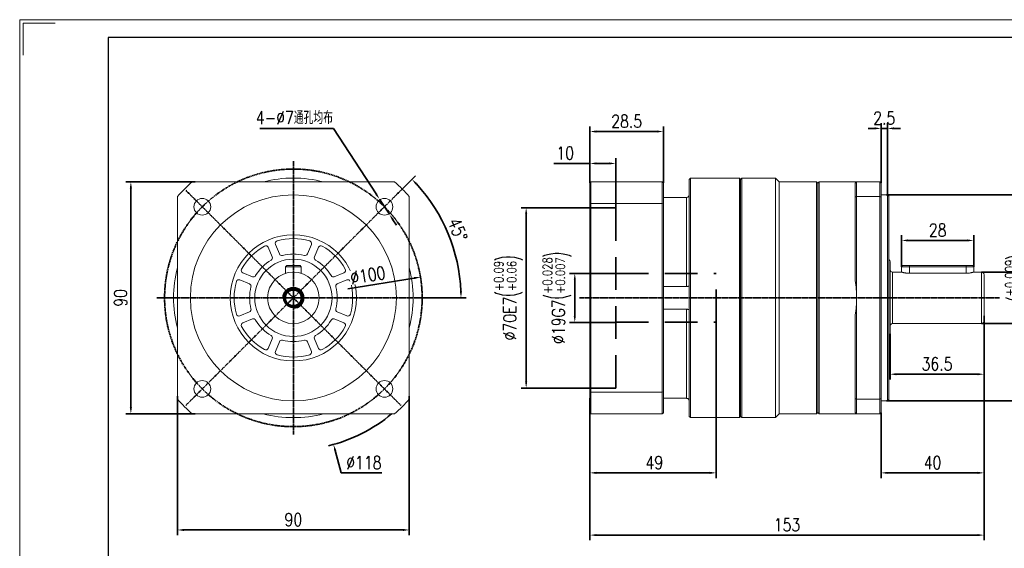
# Model space of a CAD drawing. Header units: millimetres. Extents: x 6818 to 7394, y -836 to -429.
# Tile 6 of 7: x 6818 to 7200, y -634 to -429. Entities that reach past the tile are written whole.
import ezdxf

# ---------------------------------------------------------------- set-up
doc = ezdxf.new("R2010")
doc.units = ezdxf.units.MM
doc.set_wipeout_variables(frame=1)
doc.header["$PDSIZE"] = -5
doc.linetypes.add('CENTER', pattern=[0.6, 0.375, -0.075, 0.075, -0.075])
doc.linetypes.add('DASHED', pattern=[19.05, 12.7, -6.35])
doc.layers.get('0').update_dxf_attribs({"lineweight": 18})
doc.layers.get('Defpoints').update_dxf_attribs({"lineweight": 18})
for name, color, linetype, lineweight in [('1轮廓实线层', 7, 'Continuous', 70), ('2细线层', 4, 'Continuous', 35), ('3中心线层', 1, 'CENTER', 35), ('4虚线层', 6, 'DASHED', 35), ('7标注层', 4, 'Continuous', 35), ('图框_外框线', 7, 'Continuous', 18)]:
    doc.layers.add(name, color=color, linetype=linetype, lineweight=lineweight)
doc.styles.add('TH_GBDIM', font='romans.shx', dxfattribs={"width": 0.8, "bigfont": 'gbcbig.shx'})
doc.dimstyles.new('TH_GBDIM', dxfattribs={"dimtxt": 5, "dimasz": 2.5, "dimexe": 2, "dimexo": 0, "dimgap": 1.5, "dimtad": 1, "dimdec": 1, "dimdsep": 46, "dimtxsty": 'TH_GBDIM', "dimcen": 2.5, "dimclrd": 130, "dimclre": 130, "dimclrt": 3, "dimadec": 0, "dimazin": 2, "dimtfac": 0.714286, "dimtdec": 1, "dimtmove": 0, "dimatfit": 3, "dimfxl": 1, "dimtzin": 0, "dimlwd": -1, "dimlwe": -1, "dimarcsym": 0})

# ---------------------------------------------------------------- blocks, each defined once
blk = doc.blocks.new('*U193')
at = {"layer": '3中心线层'}
blk.add_line((-20.86, -20.86), (20.86, 20.86), dxfattribs=at)
blk = doc.blocks.new('*U192')
at = {"layer": '1轮廓实线层', "color": 0, "linetype": 'ByBlock', "lineweight": -2, "transparency": 16777216}
for p, rotation in [((1683.75, 2539.5), 90), ((1683.75, 2497.78), 180), ((1725.47, 2497.78), 270)]:
    blk.add_blockref('*U193', p, dxfattribs=dict(at, rotation=rotation))
blk.add_blockref('*U193', (1725.47, 2539.5), dxfattribs=at)
blk = doc.blocks.new('*D200')
at = {"layer": '7标注层', "color": 130}
for p, q in [((6910.9, -470.94), (6939.52, -470.94)), ((6939.52, -470.94), (6956.06, -496.32)), ((6961.25, -504.28), (6957.43, -498.42)), ((6962.62, -506.38), (6963.98, -508.47))]:
    blk.add_line(p, q, dxfattribs=at)
for points in [[(6955.72, -496.55), (6956.41, -496.1), (6957.43, -498.42)], [(6962.97, -506.15), (6962.27, -506.6), (6961.25, -504.28)]]:
    blk.add_solid(points, dxfattribs=at)
at = {"layer": 'Defpoints', "color": 0}
for p in [(6957.43, -498.42), (6961.25, -504.28)]:
    blk.add_point(p, dxfattribs=at)
at = {"layer": '7标注层', "color": 3, "insert": (6924.38, -466.77), "char_height": 5, "attachment_point": 5, "style": 'TH_GBDIM'}
blk.add_mtext('{4-∅7通孔均布}{}{}', dxfattribs=at)
blk = doc.blocks.new('*D201')
at = {"layer": '7标注层', "color": 130}
for p, q in [((6923.98, -539.21), (6923.98, -534.21)), ((6921.48, -536.71), (6926.48, -536.71)), ((6942.6, -604.64), (6940.24, -596.02)), ((6958.29, -604.64), (6942.6, -604.64))]:
    blk.add_line(p, q, dxfattribs=at)
blk.add_arc((6923.98, -536.71), 59, 283.381, 310.2961, dxfattribs=at)
blk.add_solid([(6940.64, -595.91), (6939.84, -596.13), (6939.58, -593.61)], dxfattribs=at)
at = {"layer": 'Defpoints', "color": 0}
for p in [(6908.39, -479.8), (6939.58, -593.61)]:
    blk.add_point(p, dxfattribs=at)
at = {"layer": '7标注层', "color": 3, "insert": (6951.34, -600.64), "char_height": 5, "attachment_point": 5, "style": 'TH_GBDIM'}
blk.add_mtext('{∅118}{}{}', dxfattribs=at)
blk = doc.blocks.new('*D202')
at = {"layer": '7标注层', "color": 130}
for p, q in [((6878.98, -574.86), (6878.98, -628.8)), ((6968.98, -574.86), (6968.98, -628.8)), ((6881.48, -626.8), (6966.48, -626.8))]:
    blk.add_line(p, q, dxfattribs=at)
for points in [[(6881.48, -626.38), (6881.48, -627.22), (6878.98, -626.8)], [(6966.48, -627.22), (6966.48, -626.38), (6968.98, -626.8)]]:
    blk.add_solid(points, dxfattribs=at)
at = {"layer": 'Defpoints', "color": 0}
for p in [(6878.98, -574.86), (6968.98, -574.86), (6968.98, -626.8)]:
    blk.add_point(p, dxfattribs=at)
at = {"layer": '7标注层', "color": 3, "insert": (6923.98, -622.8), "char_height": 5, "attachment_point": 5, "style": 'TH_GBDIM'}
blk.add_mtext('90', dxfattribs=at)
blk = doc.blocks.new('*D203')
at = {"layer": '7标注层', "color": 130}
for p, q in [((6965.7, -494.99), (6971.41, -489.28)), ((6976.98, -536.71), (6991.06, -536.71))]:
    blk.add_line(p, q, dxfattribs=at)
blk.add_arc((6923.98, -536.71), 65.07, 2.2013, 42.7987, dxfattribs=at)
for points in [[(6972.03, -492.2), (6971.43, -492.78), (6970, -490.69)], [(6988.6, -534.21), (6989.43, -534.2), (6989.06, -536.71)]]:
    blk.add_solid(points, dxfattribs=at)
at = {"layer": 'Defpoints', "color": 0}
for p in [(6965.7, -494.99), (6986.84, -519.86), (6870.98, -536.71), (6923.98, -536.71), (6976.98, -536.71)]:
    blk.add_point(p, dxfattribs=at)
at = {"layer": '7标注层', "color": 3, "insert": (6987.8, -510.27), "char_height": 5, "attachment_point": 5, "rotation": 292.5, "style": 'TH_GBDIM'}
blk.add_mtext('45%%d', dxfattribs=at)
blk = doc.blocks.new('*D204')
at = {"layer": '7标注层', "color": 130}
for p, q in [((6885.83, -491.71), (6858.89, -491.71)), ((6860.89, -579.21), (6860.89, -494.21)), ((6885.83, -581.71), (6858.89, -581.71))]:
    blk.add_line(p, q, dxfattribs=at)
for points in [[(6861.31, -494.21), (6860.48, -494.21), (6860.89, -491.71)], [(6860.48, -579.21), (6861.31, -579.21), (6860.89, -581.71)]]:
    blk.add_solid(points, dxfattribs=at)
at = {"layer": 'Defpoints', "color": 0}
for p in [(6860.89, -491.71), (6885.83, -491.71), (6885.83, -581.71)]:
    blk.add_point(p, dxfattribs=at)
at = {"layer": '7标注层', "color": 3, "insert": (6856.89, -536.71), "char_height": 5, "attachment_point": 5, "rotation": 90, "style": 'TH_GBDIM'}
blk.add_mtext('90', dxfattribs=at)
blk = doc.blocks.new('*D205')
at = {"layer": '7标注层', "color": 130}
for p, q in [((7192.11, -543.7), (7192.11, -630.8)), ((7039.11, -575.67), (7039.11, -630.8)), ((7041.61, -628.8), (7189.61, -628.8))]:
    blk.add_line(p, q, dxfattribs=at)
for points in [[(7041.61, -628.38), (7041.61, -629.22), (7039.11, -628.8)], [(7189.61, -629.22), (7189.61, -628.38), (7192.11, -628.8)]]:
    blk.add_solid(points, dxfattribs=at)
at = {"layer": 'Defpoints', "color": 0}
for p in [(7192.11, -543.7), (7039.11, -575.67), (7192.11, -628.8)]:
    blk.add_point(p, dxfattribs=at)
at = {"layer": '7标注层', "color": 3, "insert": (7115.61, -624.8), "char_height": 5, "attachment_point": 5, "style": 'TH_GBDIM'}
blk.add_mtext('153', dxfattribs=at)
blk = doc.blocks.new('*D206')
at = {"layer": '7标注层', "color": 130}
for p, q in [((7039.11, -501.71), (7012.36, -501.71)), ((7014.36, -504.21), (7014.36, -569.21)), ((7039.11, -571.71), (7012.36, -571.71))]:
    blk.add_line(p, q, dxfattribs=at)
for points in [[(7014.77, -504.21), (7013.94, -504.21), (7014.36, -501.71)], [(7013.94, -569.21), (7014.77, -569.21), (7014.36, -571.71)]]:
    blk.add_solid(points, dxfattribs=at)
at = {"layer": 'Defpoints', "color": 0}
for p in [(7039.11, -501.71), (7014.36, -571.71), (7039.11, -571.71)]:
    blk.add_point(p, dxfattribs=at)
at = {"layer": '7标注层', "color": 3, "insert": (7007.42, -536.71), "char_height": 5, "attachment_point": 5, "rotation": 90, "style": 'TH_GBDIM'}
blk.add_mtext('{%%c70}{}{E7\\H0.7143x;{\\H2x;\\W0.5;(}\\S+0.09^ +0.06;{\\H2x;\\W0.5;)}}', dxfattribs=at)
blk = doc.blocks.new('*D207')
at = {"layer": '7标注层', "color": 130}
for p, q in [((7049.11, -527.21), (7031.23, -527.21)), ((7033.23, -529.71), (7033.23, -543.71)), ((7049.11, -546.21), (7031.23, -546.21))]:
    blk.add_line(p, q, dxfattribs=at)
for points in [[(7033.65, -529.71), (7032.82, -529.71), (7033.23, -527.21)], [(7032.82, -543.71), (7033.65, -543.71), (7033.23, -546.21)]]:
    blk.add_solid(points, dxfattribs=at)
at = {"layer": 'Defpoints', "color": 0}
for p in [(7049.11, -527.21), (7033.23, -546.21), (7049.11, -546.21)]:
    blk.add_point(p, dxfattribs=at)
at = {"layer": '7标注层', "color": 3, "insert": (7026.29, -536.71), "char_height": 5, "attachment_point": 5, "rotation": 90, "style": 'TH_GBDIM'}
blk.add_mtext('{%%c19}{}{G7\\H0.7143x;{\\H2x;\\W0.5;(}\\S+0.028^ +0.007;{\\H2x;\\W0.5;)}}', dxfattribs=at)
blk = doc.blocks.new('*D208')
at = {"layer": '7标注层', "color": 130}
for p, q in [((7088.11, -546.21), (7088.11, -606.64)), ((7039.11, -581.31), (7039.11, -606.64)), ((7041.61, -604.64), (7085.61, -604.64))]:
    blk.add_line(p, q, dxfattribs=at)
for points in [[(7041.61, -604.22), (7041.61, -605.05), (7039.11, -604.64)], [(7085.61, -605.05), (7085.61, -604.22), (7088.11, -604.64)]]:
    blk.add_solid(points, dxfattribs=at)
at = {"layer": 'Defpoints', "color": 0}
for p in [(7088.11, -546.21), (7039.11, -581.31), (7088.11, -604.64)]:
    blk.add_point(p, dxfattribs=at)
at = {"layer": '7标注层', "color": 3, "insert": (7064.11, -600.64), "char_height": 5, "attachment_point": 5, "style": 'TH_GBDIM'}
blk.add_mtext('49', dxfattribs=at)
blk = doc.blocks.new('*D209')
at = {"layer": '7标注层', "color": 130}
for p, q in [((7039.11, -484.53), (7025.06, -484.53)), ((7039.11, -492.11), (7039.11, -482.53)), ((7046.61, -484.53), (7041.61, -484.53)), ((7049.11, -501.71), (7049.11, -482.53))]:
    blk.add_line(p, q, dxfattribs=at)
for points in [[(7041.61, -484.12), (7041.61, -484.95), (7039.11, -484.53)], [(7046.61, -484.95), (7046.61, -484.12), (7049.11, -484.53)]]:
    blk.add_solid(points, dxfattribs=at)
at = {"layer": 'Defpoints', "color": 0}
for p in [(7039.11, -484.53), (7039.11, -492.11), (7049.11, -501.71)]:
    blk.add_point(p, dxfattribs=at)
at = {"layer": '7标注层', "color": 3, "insert": (7029.51, -480.53), "char_height": 5, "attachment_point": 5, "style": 'TH_GBDIM'}
blk.add_mtext('10', dxfattribs=at)
blk = doc.blocks.new('*D210')
at = {"layer": '7标注层', "color": 130}
for p, q in [((7039.11, -489.49), (7039.11, -470.14)), ((7067.61, -492.11), (7067.61, -470.14)), ((7041.61, -472.14), (7065.11, -472.14))]:
    blk.add_line(p, q, dxfattribs=at)
for points in [[(7041.61, -471.73), (7041.61, -472.56), (7039.11, -472.14)], [(7065.11, -472.56), (7065.11, -471.73), (7067.61, -472.14)]]:
    blk.add_solid(points, dxfattribs=at)
at = {"layer": 'Defpoints', "color": 0}
for p in [(7067.61, -472.14), (7039.11, -489.49), (7067.61, -492.11)]:
    blk.add_point(p, dxfattribs=at)
at = {"layer": '7标注层', "color": 3, "insert": (7053.36, -468.14), "char_height": 5, "attachment_point": 5, "style": 'TH_GBDIM'}
blk.add_mtext('28.5', dxfattribs=at)
blk = doc.blocks.new('*D211')
at = {"layer": '7标注层', "color": 130}
for p, q in [((7191.11, -526.71), (7214.77, -526.71)), ((7212.77, -544.21), (7212.77, -529.21)), ((7191.11, -546.71), (7214.77, -546.71))]:
    blk.add_line(p, q, dxfattribs=at)
for points in [[(7213.18, -529.21), (7212.35, -529.21), (7212.77, -526.71)], [(7212.35, -544.21), (7213.18, -544.21), (7212.77, -546.71)]]:
    blk.add_solid(points, dxfattribs=at)
at = {"layer": 'Defpoints', "color": 0}
for p in [(7191.11, -526.71), (7212.77, -526.71), (7191.11, -546.71)]:
    blk.add_point(p, dxfattribs=at)
at = {"layer": '7标注层', "color": 3, "insert": (7205.82, -536.71), "char_height": 5, "attachment_point": 5, "rotation": 90, "style": 'TH_GBDIM'}
blk.add_mtext('{%%c20}{}{j6\\H0.7143x;{\\H2x;\\W0.5;(}\\S+0.009^ -0.004;{\\H2x;\\W0.5;)}}', dxfattribs=at)
blk = doc.blocks.new('*D212')
at = {"layer": '7标注层', "color": 130}
for p, q in [((7154.21, -496.71), (7242.3, -496.71)), ((7240.3, -499.21), (7240.3, -574.21)), ((7154.21, -576.71), (7242.3, -576.71))]:
    blk.add_line(p, q, dxfattribs=at)
for points in [[(7240.71, -499.21), (7239.88, -499.21), (7240.3, -496.71)], [(7239.88, -574.21), (7240.71, -574.21), (7240.3, -576.71)]]:
    blk.add_solid(points, dxfattribs=at)
at = {"layer": 'Defpoints', "color": 0}
for p in [(7154.21, -496.71), (7154.21, -576.71), (7240.3, -576.71)]:
    blk.add_point(p, dxfattribs=at)
at = {"layer": '7标注层', "color": 3, "insert": (7233.35, -536.71), "char_height": 5, "attachment_point": 5, "rotation": 90, "style": 'TH_GBDIM'}
blk.add_mtext('{%%c80}{}{g6\\H0.7143x;{\\H2x;\\W0.5;(}\\S-0.01^ -0.029;{\\H2x;\\W0.5;)}}', dxfattribs=at)
blk = doc.blocks.new('*D213')
at = {"layer": '7标注层', "color": 130}
for p, q in [((7192.11, -545.71), (7192.11, -568.35)), ((7155.61, -550.71), (7155.61, -568.35)), ((7189.61, -566.35), (7158.11, -566.35))]:
    blk.add_line(p, q, dxfattribs=at)
for points in [[(7158.11, -565.94), (7158.11, -566.77), (7155.61, -566.35)], [(7189.61, -566.77), (7189.61, -565.94), (7192.11, -566.35)]]:
    blk.add_solid(points, dxfattribs=at)
at = {"layer": 'Defpoints', "color": 0}
for p in [(7192.11, -545.71), (7155.61, -550.71), (7155.61, -566.35)]:
    blk.add_point(p, dxfattribs=at)
at = {"layer": '7标注层', "color": 3, "insert": (7173.86, -562.35), "char_height": 5, "attachment_point": 5, "style": 'TH_GBDIM'}
blk.add_mtext('36.5', dxfattribs=at)
blk = doc.blocks.new('*D214')
at = {"layer": '7标注层', "color": 130}
for p, q in [((7192.11, -545.71), (7192.11, -606.64)), ((7152.11, -581.31), (7152.11, -606.64)), ((7189.61, -604.64), (7154.61, -604.64))]:
    blk.add_line(p, q, dxfattribs=at)
for points in [[(7154.61, -604.22), (7154.61, -605.05), (7152.11, -604.64)], [(7189.61, -605.05), (7189.61, -604.22), (7192.11, -604.64)]]:
    blk.add_solid(points, dxfattribs=at)
at = {"layer": 'Defpoints', "color": 0}
for p in [(7192.11, -545.71), (7152.11, -581.31), (7152.11, -604.64)]:
    blk.add_point(p, dxfattribs=at)
at = {"layer": '7标注层', "color": 3, "insert": (7172.11, -600.64), "char_height": 5, "attachment_point": 5, "style": 'TH_GBDIM'}
blk.add_mtext('40', dxfattribs=at)
blk = doc.blocks.new('*D215')
at = {"layer": '7标注层', "color": 130}
for p, q in [((7160.11, -524.61), (7160.11, -512.42)), ((7162.61, -514.42), (7185.61, -514.42)), ((7188.11, -524.61), (7188.11, -512.42))]:
    blk.add_line(p, q, dxfattribs=at)
for points in [[(7162.61, -514), (7162.61, -514.83), (7160.11, -514.42)], [(7185.61, -514.83), (7185.61, -514), (7188.11, -514.42)]]:
    blk.add_solid(points, dxfattribs=at)
at = {"layer": 'Defpoints', "color": 0}
for p in [(7188.11, -514.42), (7160.11, -524.61), (7188.11, -524.61)]:
    blk.add_point(p, dxfattribs=at)
at = {"layer": '7标注层', "color": 3, "insert": (7174.11, -510.42), "char_height": 5, "attachment_point": 5, "style": 'TH_GBDIM'}
blk.add_mtext('28', dxfattribs=at)
blk = doc.blocks.new('*D216')
at = {"layer": '7标注层', "color": 130}
for p, q in [((7152.11, -492.11), (7152.11, -468.94)), ((7154.61, -497.11), (7154.61, -468.94)), ((7149.61, -470.94), (7147.11, -470.94)), ((7154.61, -470.94), (7152.11, -470.94)), ((7157.11, -470.94), (7159.61, -470.94))]:
    blk.add_line(p, q, dxfattribs=at)
for points in [[(7149.61, -471.35), (7149.61, -470.52), (7152.11, -470.94)], [(7157.11, -470.52), (7157.11, -471.35), (7154.61, -470.94)]]:
    blk.add_solid(points, dxfattribs=at)
at = {"layer": 'Defpoints', "color": 0}
for p in [(7152.11, -470.94), (7152.11, -492.11), (7154.61, -497.11)]:
    blk.add_point(p, dxfattribs=at)
at = {"layer": '7标注层', "color": 3, "insert": (7153.36, -466.94), "char_height": 5, "attachment_point": 5, "style": 'TH_GBDIM'}
blk.add_mtext('2.5', dxfattribs=at)
blk = doc.blocks.new('*D217')
at = {"layer": '7标注层', "color": 130}
blk.add_line((6945.18, -533.25), (6970.87, -529.06), dxfattribs=at)
blk.add_solid([(6970.93, -529.47), (6970.8, -528.65), (6973.33, -528.65)], dxfattribs=at)
at = {"layer": 'Defpoints', "color": 0}
for p in [(6973.33, -528.65), (6874.64, -544.76)]:
    blk.add_point(p, dxfattribs=at)
at = {"layer": '7标注层', "color": 3, "insert": (6952.87, -527.94), "char_height": 5, "attachment_point": 5, "rotation": 9.2665, "style": 'TH_GBDIM'}
blk.add_mtext('∅100', dxfattribs=at)

msp = doc.modelspace()

# ---------------------------------------------------------------- linework, layer by layer
at = {"color": 7, "linetype": 'Continuous', "lineweight": 15}
for p, q in [((6884.677682, -491.706232), (6963.292248, -491.706232)), ((7039.107498, -492.106232), (7039.507498, -491.706232)), ((7039.107498, -500.256266), (7039.107498, -492.106232)), ((7039.507498, -491.706232), (7039.507498, -500.113883)), ((7067.207498, -491.706232), (7039.507498, -491.706232)), ((7067.207498, -500.113883), (7067.207498, -491.706232)), ((7067.607498, -492.106232), (7067.207498, -491.706232)), ((7067.607498, -492.106232), (7067.607498, -500.256266)), ((7078.107498, -490.206232), (7077.607498, -490.706232)), ((7077.607498, -582.706232), (7077.607498, -490.706232)), ((7097.107498, -490.206232), (7078.107498, -490.206232)), ((7078.107498, -490.206232), (7078.107498, -583.206232)), ((7097.607498, -490.706232), (7097.107498, -490.206232)), ((7097.107498, -536.706232), (7097.107498, -490.206232)), ((7098.107498, -490.206232), (7097.607498, -490.706232)), ((7097.607498, -490.706232), (7097.607498, -536.706232)), ((7097.607498, -582.706232), (7097.607498, -490.706232)), ((7111.107498, -490.206232), (7098.107498, -490.206232)), ((7098.107498, -490.206232), (7098.107498, -583.206232)), ((7112.607498, -491.706232), (7111.107498, -490.206232)), ((7111.107498, -490.206232), (7111.107498, -583.206232)), ((7127.107498, -491.706232), (7112.607498, -491.706232)), ((7112.607498, -491.706232), (7112.607498, -581.706232)), ((7127.607498, -492.206232), (7127.107498, -491.706232)), ((7127.107498, -581.706232), (7127.107498, -491.706232)), ((7128.107498, -491.706232), (7127.607498, -492.206232)), ((7127.607498, -581.206232), (7127.607498, -492.206232)), ((7142.607498, -491.706232), (7128.107498, -491.706232)), ((7128.107498, -491.706232), (7128.107498, -581.706232)), ((7142.107498, -492.206232), (7142.607498, -491.706232)), ((7142.107498, -497.587023), (7142.107498, -492.206232)), ((7142.607498, -491.706232), (7142.607498, -497.398949)), ((7142.607498, -491.706232), (7151.607498, -491.706232)), ((7151.607498, -497.398949), (7151.607498, -491.706232)), ((7151.607498, -491.706232), (7152.107498, -492.206232)), ((7152.107498, -492.206232), (7152.107498, -497.587023)), ((7154.607498, -496.706232), (7152.107498, -496.706232)), ((7155.107498, -497.206232), (7154.607498, -496.706232)), ((7154.607498, -536.706232), (7154.607498, -496.706232)), ((6878.984965, -576.013515), (6878.984965, -497.398949)), ((6968.984965, -497.398949), (6968.984965, -576.013515)), ((7039.107498, -500.256266), (7039.507498, -500.113883)), ((7039.107498, -573.156197), (7039.107498, -500.256266)), ((7039.507498, -500.113883), (7039.507498, -573.298581)), ((7067.207498, -500.113883), (7039.507498, -500.113883)), ((7067.207498, -573.298581), (7067.207498, -500.113883)), ((7067.207498, -500.113883), (7067.607498, -500.256266)), ((7076.607498, -497.705465), (7067.607498, -497.705465)), ((7067.607498, -500.256266), (7067.607498, -573.156197)), ((7076.607498, -532.290047), (7076.607498, -497.705465)), ((7142.107498, -497.587023), (7142.607498, -497.398949)), ((7142.107498, -530.016688), (7142.107498, -497.587023)), ((7151.607498, -497.398949), (7142.607498, -497.398949)), ((7142.607498, -497.398949), (7142.607498, -536.706232)), ((7151.607498, -576.013515), (7151.607498, -497.398949)), ((7151.607498, -497.398949), (7152.107498, -497.587023)), ((7152.107498, -497.587023), (7152.107498, -575.825441)), ((7155.107498, -497.206232), (7155.107498, -536.706232)), ((6917.006283, -515.938516), (6918.549244, -519.663552)), ((6929.420685, -519.663552), (6930.963646, -515.938516)), ((6915.777605, -520.811602), (6914.234645, -517.086566)), ((6933.735284, -517.086566), (6932.192324, -520.811602)), ((7155.607498, -522.706232), (7155.607498, -536.706232)), ((6904.365299, -526.955912), (6908.090335, -528.498872)), ((6920.984965, -524.606232), (6921.384965, -524.206232)), ((6926.984965, -524.606232), (6920.984965, -524.606232)), ((6920.984965, -527.16684), (6920.984965, -524.606232)), ((6921.384965, -524.206232), (6926.584965, -524.206232)), ((6926.984965, -524.606232), (6926.584965, -524.206232)), ((6926.984965, -527.16684), (6926.984965, -524.606232)), ((6939.879594, -528.498872), (6943.60463, -526.955912)), ((7160.107498, -526.706232), (7156.607498, -526.706232)), ((7156.607498, -526.706232), (7156.607498, -536.706232)), ((7160.507498, -524.206232), (7160.107498, -524.606232)), ((7160.107498, -524.606232), (7160.107498, -526.706232)), ((7163.107498, -524.606232), (7160.107498, -524.606232)), ((7160.507498, -524.206232), (7163.107498, -524.206232)), ((7163.107498, -524.206232), (7163.107498, -524.606232)), ((7163.107498, -524.206232), (7185.107498, -524.206232)), ((7185.107498, -524.606232), (7163.107498, -524.606232)), ((7163.107498, -527.16684), (7163.107498, -524.606232)), ((7163.107498, -527.16684), (7185.107498, -527.16684)), ((7185.107498, -524.606232), (7185.107498, -524.206232)), ((7185.107498, -524.206232), (7187.707498, -524.206232)), ((7188.107498, -524.606232), (7185.107498, -524.606232)), ((7185.107498, -527.16684), (7185.107498, -524.606232)), ((7188.107498, -524.606232), (7187.707498, -524.206232)), ((7188.107498, -526.706232), (7188.107498, -524.606232)), ((7191.107498, -526.706232), (7188.107498, -526.706232)), ((7191.107498, -536.706232), (7191.107498, -526.706232)), ((6906.942285, -531.270511), (6903.217249, -529.727551)), ((6944.75268, -529.727551), (6941.027645, -531.270511)), ((7192.107498, -527.706232), (7192.107498, -536.706232)), ((7067.607498, -532.290047), (7076.607498, -532.290047)), ((7097.107498, -583.206232), (7097.107498, -536.706232)), ((7097.607498, -536.706232), (7097.607498, -582.706232)), ((7142.607498, -536.706232), (7142.607498, -576.013515)), ((7154.607498, -576.706232), (7154.607498, -536.706232)), ((7155.107498, -536.706232), (7155.107498, -576.206232)), ((7155.607498, -536.706232), (7155.607498, -550.706232)), ((7156.607498, -536.706232), (7156.607498, -546.706232)), ((7191.107498, -546.706232), (7191.107498, -536.706232)), ((7192.107498, -536.706232), (7192.107498, -545.706232)), ((6903.217249, -543.684913), (6906.942285, -542.141953)), ((6941.027645, -542.141953), (6944.75268, -543.684913)), ((7076.607498, -541.122416), (7067.607498, -541.122416)), ((7076.607498, -575.706999), (7076.607498, -541.122416)), ((6908.090335, -544.913591), (6904.365299, -546.456551)), ((6943.60463, -546.456551), (6939.879594, -544.913591)), ((7142.107498, -575.825441), (7142.107498, -543.395776)), ((7156.607498, -546.706232), (7191.107498, -546.706232)), ((6914.234645, -556.325897), (6915.777605, -552.600861)), ((6918.549244, -553.748912), (6917.006283, -557.473947)), ((6930.963646, -557.473947), (6929.420685, -553.748912)), ((6932.192324, -552.600861), (6933.735284, -556.325897)), ((7039.107498, -581.306232), (7039.107498, -573.156197)), ((7039.107498, -573.156197), (7039.507498, -573.298581)), ((7039.507498, -573.298581), (7039.507498, -581.706232)), ((7067.207498, -573.298581), (7039.507498, -573.298581)), ((7067.207498, -573.298581), (7067.607498, -573.156197)), ((7067.207498, -581.706232), (7067.207498, -573.298581)), ((7067.607498, -573.156197), (7067.607498, -581.306232)), ((7067.607498, -575.706999), (7076.607498, -575.706999)), ((7142.107498, -581.206232), (7142.107498, -575.825441)), ((7142.607498, -576.013515), (7142.107498, -575.825441)), ((7142.607498, -576.013515), (7142.607498, -581.706232)), ((7142.607498, -576.013515), (7151.607498, -576.013515)), ((7151.607498, -576.013515), (7152.107498, -575.825441)), ((7151.607498, -581.706232), (7151.607498, -576.013515)), ((7152.107498, -575.825441), (7152.107498, -581.206232)), ((7152.107498, -576.706232), (7154.607498, -576.706232)), ((7154.607498, -576.706232), (7155.107498, -576.206232)), ((6963.292248, -581.706232), (6884.677682, -581.706232)), ((7039.507498, -581.706232), (7039.107498, -581.306232)), ((7067.207498, -581.706232), (7039.507498, -581.706232)), ((7067.207498, -581.706232), (7067.607498, -581.306232)), ((7077.607498, -582.706232), (7078.107498, -583.206232)), ((7078.107498, -583.206232), (7097.107498, -583.206232)), ((7097.107498, -583.206232), (7097.607498, -582.706232)), ((7097.607498, -582.706232), (7098.107498, -583.206232)), ((7098.107498, -583.206232), (7111.107498, -583.206232)), ((7111.107498, -583.206232), (7112.607498, -581.706232)), ((7112.607498, -581.706232), (7127.107498, -581.706232)), ((7127.107498, -581.706232), (7127.607498, -581.206232)), ((7127.607498, -581.206232), (7128.107498, -581.706232)), ((7128.107498, -581.706232), (7142.607498, -581.706232)), ((7142.607498, -581.706232), (7142.107498, -581.206232)), ((7151.607498, -581.706232), (7142.607498, -581.706232)), ((7152.107498, -581.206232), (7151.607498, -581.706232))]:
    msp.add_line(p, q, dxfattribs=at)
for centre, radius in [((6923.984965, -536.706232), 40), ((6888.629626, -501.350893), 3.25), ((6959.340304, -501.350893), 3.25), ((6923.984965, -536.706232), 24.5), ((6923.984965, -536.706232), 15), ((6923.984965, -536.706232), 10), ((6888.629626, -572.061571), 3.25), ((6959.340304, -572.061571), 3.25)]:
    msp.add_circle(centre, radius, dxfattribs=at)
for centre, radius, start, end in [((6923.984965, -536.706232), 59.75, 131.13705622, 138.86294378), ((6923.984965, -536.706232), 46.5, 75.4074494, 104.5925506), ((6923.984965, -536.706232), 59.75, 41.13705622, 48.86294378), ((6917.930163, -515.555833), 1, 105.97502116, 202.5), ((6923.984965, -536.706232), 23, 74.02497884, 105.97502116), ((6930.039766, -515.555833), 1, 337.5, 74.02497884), ((6923.984965, -536.706232), 23, 119.02497884, 150.97502116), ((6913.310765, -517.46925), 1, 22.5, 119.02497884), ((6919.473123, -519.280868), 1, 202.5, 284.51644385), ((6923.984965, -536.706232), 17, 75.48355615, 104.51644385), ((6928.496806, -519.280868), 1, 255.48355615, 337.5), ((6934.659164, -517.46925), 1, 60.97502116, 157.5), ((6923.984965, -536.706232), 23, 29.02497884, 60.97502116), ((6923.984965, -536.706232), 17, 120.48355615, 149.51644385), ((6914.853726, -521.194286), 1, 300.48355615, 22.5), ((6933.116204, -521.194286), 1, 157.5, 239.51644385), ((6923.984965, -536.706232), 17, 30.48355615, 59.51644385), ((7154.607498, -522.706232), 1, 0, 60), ((6923.984965, -536.706232), 46.5, 165.4074494, 194.5925506), ((6904.747983, -526.032032), 1, 150.97502116, 247.5), ((6943.221946, -526.032032), 1, 292.5, 29.02497884), ((6923.984965, -536.706232), 46.5, 0, 14.5925506), ((7156.607498, -525.706232), 1, 180, 270), ((7191.107498, -527.706232), 1, 0, 90), ((6923.984965, -536.706232), 23, 164.02497884, 195.97502116), ((6902.834566, -530.65143), 1, 67.5, 164.02497884), ((6906.559601, -532.19439), 1, 345.48355615, 67.5), ((6908.473018, -527.574993), 1, 247.5, 329.51644385), ((6939.496911, -527.574993), 1, 210.48355615, 292.5), ((6941.410328, -532.19439), 1, 112.5, 194.51644385), ((6945.135364, -530.65143), 1, 15.97502116, 112.5), ((6923.984965, -536.706232), 23, 344.02497884, 15.97502116), ((7097.607498, -536.706232), 45, 0, 8.54907883), ((6923.984965, -536.706232), 17, 165.48355615, 194.51644385), ((6923.984965, -536.706232), 17, 345.48355615, 14.51644385), ((6923.984965, -536.706232), 46.5, 345.4074494, 0), ((7097.607498, -536.706232), 45, 351.45092117, 0), ((6906.559601, -541.218073), 1, 292.5, 14.51644385), ((6941.410328, -541.218073), 1, 165.48355615, 247.5), ((6902.834566, -542.761033), 1, 195.97502116, 292.5), ((6904.747983, -547.380431), 1, 112.5, 209.02497884), ((6908.473018, -545.837471), 1, 30.48355615, 112.5), ((6923.984965, -536.706232), 17, 210.48355615, 239.51644385), ((6923.984965, -536.706232), 17, 300.48355615, 329.51644385), ((6939.496911, -545.837471), 1, 67.5, 149.51644385), ((6943.221946, -547.380431), 1, 330.97502116, 67.5), ((6945.135364, -542.761033), 1, 247.5, 344.02497884), ((7191.107498, -545.706232), 1, 270, 0), ((6923.984965, -536.706232), 23, 209.02497884, 240.97502116), ((6923.984965, -536.706232), 23, 299.02497884, 330.97502116), ((7156.607498, -547.706232), 1, 90, 180), ((6914.853726, -552.218178), 1, 337.5, 59.51644385), ((6919.473123, -554.131595), 1, 75.48355615, 157.5), ((6923.984965, -536.706232), 17, 255.48355615, 284.51644385), ((6928.496806, -554.131595), 1, 22.5, 104.51644385), ((6933.116204, -552.218178), 1, 120.48355615, 202.5), ((7154.607498, -550.706232), 1, 300, 0), ((6913.310765, -555.943214), 1, 240.97502116, 337.5), ((6917.930163, -557.856631), 1, 157.5, 254.02497884), ((6930.039766, -557.856631), 1, 285.97502116, 22.5), ((6934.659164, -555.943214), 1, 202.5, 299.02497884), ((6923.984965, -536.706232), 23, 254.02497884, 285.97502116), ((6923.984965, -536.706232), 59.75, 221.13705622, 228.86294378), ((6923.984965, -536.706232), 59.75, 311.13705622, 318.86294378), ((6923.984965, -536.706232), 46.5, 255.4074494, 284.5925506)]:
    msp.add_arc(centre, radius, start, end, dxfattribs=at)
for points, knots in [([(7077.607498, -496.730005), (7077.607219, -496.7469), (7077.605147, -496.872216), (7077.551814, -497.104445), (7077.376567, -497.385106), (7077.113151, -497.594005), (7076.839305, -497.693558), (7076.666492, -497.702435), (7076.607498, -497.705465)], [0, 0, 0, 0, 0.0326819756, 0.242401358, 0.4540807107, 0.6707117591, 0.8875886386, 1, 1, 1, 1]), ([(7160.109734, -526.706899), (7160.108975, -526.706672), (7160.101364, -526.704402), (7160.119602, -526.709863), (7160.15939, -526.721721), (7160.243172, -526.746337), (7160.362029, -526.779772), (7160.505721, -526.818868), (7160.684356, -526.864754), (7160.895707, -526.914238), (7161.071312, -526.952496), (7161.262969, -526.990805), (7161.470219, -527.028128), (7161.689729, -527.062912), (7161.918875, -527.093993), (7162.157229, -527.120643), (7162.406174, -527.142237), (7162.650059, -527.156809), (7162.884682, -527.16533), (7163.033077, -527.166336), (7163.107498, -527.16684)], [0, 0, 0, 0, 0.0059836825, 0.0600028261, 0.1104116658, 0.2129174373, 0.2651217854, 0.31616906, 0.4198860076, 0.4726568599, 0.5256390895, 0.5789798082, 0.6334554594, 0.6883281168, 0.741727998, 0.7955176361, 0.8505657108, 0.9060618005, 0.952889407, 1, 1, 1, 1]), ([(7185.107498, -527.16684), (7185.188191, -527.166222), (7185.433106, -527.164346), (7185.758812, -527.146856), (7186.073165, -527.119033), (7186.3781, -527.0846), (7186.666662, -527.041903), (7186.934376, -526.994118), (7187.189091, -526.9437), (7187.418049, -526.891887), (7187.614669, -526.843176), (7187.745295, -526.809088), (7187.857853, -526.778435), (7187.951934, -526.751901), (7188.023279, -526.731233), (7188.090335, -526.711414), (7188.09934, -526.70869), (7188.105262, -526.706899)], [0, 0, 0, 0, 0.0511020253, 0.1551022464, 0.2081191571, 0.2592184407, 0.3630765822, 0.4159362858, 0.4685014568, 0.575343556, 0.6297438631, 0.683308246, 0.7372576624, 0.79244668, 0.848076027, 0.9000862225, 1, 1, 1, 1]), ([(7076.607498, -532.290047), (7076.71758, -532.285928), (7076.937722, -532.277691), (7077.232615, -532.217608), (7077.460543, -532.140451), (7077.588287, -532.068144), (7077.601918, -532.033755), (7077.607498, -532.019679)], [0, 0, 0, 0, 0.2090346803, 0.4180270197, 0.631427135, 0.8491383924, 1, 1, 1, 1]), ([(7077.607498, -541.392784), (7077.607219, -541.389936), (7077.605147, -541.368807), (7077.551814, -541.31889), (7077.376567, -541.238731), (7077.113151, -541.16608), (7076.839305, -541.127139), (7076.666492, -541.123618), (7076.607498, -541.122416)], [0, 0, 0, 0, 0.0326819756, 0.242401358, 0.4540807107, 0.6707117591, 0.8875886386, 1, 1, 1, 1]), ([(7076.607498, -575.706999), (7076.71758, -575.717232), (7076.937722, -575.737696), (7077.232615, -575.897271), (7077.460543, -576.136489), (7077.588287, -576.413973), (7077.601918, -576.604481), (7077.607498, -576.682459)], [0, 0, 0, 0, 0.20903468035, 0.41802701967, 0.63142713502, 0.84913839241, 1, 1, 1, 1])]:
    msp.add_open_spline(points, degree=3, knots=knots, dxfattribs=at)
at = {"layer": '1轮廓实线层'}
msp.add_circle((6923.984965, -536.706232), 3.4, dxfattribs=at)
at = {"layer": '2细线层'}
msp.add_arc((6923.984965, -536.706232), 4, 270, 180, dxfattribs=at)
at = {"layer": '3中心线层'}
for p, q in [((6923.984965, -483.706232), (6923.984965, -589.706232)), ((6870.984965, -536.706232), (6976.984965, -536.706232)), ((7198.046847, -536.706232), (7035.043269, -536.706232))]:
    msp.add_line(p, q, dxfattribs=at)
msp.add_circle((6923.984965, -536.706232), 50, dxfattribs=at)
at = {"layer": '4虚线层'}
for p, q in [((7039.107498, -501.706233), (7049.107498, -501.706233)), ((7049.107498, -571.706233), (7049.107498, -501.706233)), ((7049.107498, -527.206233), (7088.107498, -527.206233)), ((7088.107498, -546.206233), (7088.107498, -527.206233)), ((7049.107498, -546.206233), (7088.107498, -546.206233)), ((7039.107498, -571.706233), (7049.107498, -571.706233))]:
    msp.add_line(p, q, dxfattribs=at)
at = {"layer": '图框_外框线', "color": 3}
msp.add_lwpolyline([(6817.736046, -836.270932), (7394.047045, -836.270932), (7394.047045, -428.736726), (6817.736046, -428.736726)], close=True, dxfattribs=at)
msp.add_lwpolyline([(6819.108215, -442.458416), (6819.108215, -430.108895), (6831.457737, -430.108895)], dxfattribs=at)
at = {"layer": '图框_外框线', "color": 3, "lineweight": 25}
msp.add_lwpolyline([(6852.040272, -829.410087), (7387.1862, -829.410087), (7387.1862, -435.597571), (6852.040272, -435.597571)], close=True, dxfattribs=at)

# ---------------------------------------------------------------- block references
at = {"layer": '1轮廓实线层'}
msp.add_blockref('*U192', (5219.37043, -3055.350557), dxfattribs=at)

# ---------------------------------------------------------------- dimensions: what is measured, and where the dimension line sits
at = {"layer": '7标注层'}
for p1, p2, text, override, picture, middle in [((6961.251421, -504.283064), (6957.429186, -498.418721), '{4-<>通孔均布}{}{}', {"dimtoh": 1}, '*D200', (6924.383098, -470.935278)), ((6908.393258, -479.803695), (6939.576672, -593.608768), '{<>}{}{}', {"dimtih": 1, "dimtoh": 1, "dimtofl": 0}, '*D201', (6951.336125, -604.635333))]:
    dim = msp.add_diameter_dim_2p(p1=p1, p2=p2, text=text, dimstyle='TH_GBDIM', override=override, dxfattribs=at)
    dim.commit()
    dim.dimension.update_dxf_attribs({"geometry": picture, "text_midpoint": middle, "dimtype": 163})
for base, p1, p2, picture, middle in [((7067.607496, -472.144915), (7039.107498, -489.490198), (7067.607496, -492.106234), '*D210', (7053.357497, -468.144915)), ((7188.107498, -514.415492), (7160.107498, -524.606232), (7188.107498, -524.606232), '*D215', (7174.107498, -510.415492)), ((7192.107498, -628.799054), (7039.107498, -575.666306), (7192.107498, -543.703065), '*D205', (7115.607498, -624.799054)), ((7155.607505, -566.351912), (7192.107505, -545.706232), (7155.607505, -550.706232), '*D213', (7173.857505, -562.351912))]:
    dim = msp.add_linear_dim(base=base, p1=p1, p2=p2, dimstyle='TH_GBDIM', dxfattribs=at)
    dim.commit()
    dim.dimension.update_dxf_attribs({"geometry": picture, "text_midpoint": middle})
for base, p1, p2, picture, middle in [((7152.107506, -470.935278), (7154.607504, -497.106232), (7152.107506, -492.106233), '*D216', (7153.357505, -470.935278)), ((7039.107498, -484.533024), (7049.107498, -501.706233), (7039.107498, -492.106234), '*D209', (7029.513589, -484.533024)), ((7088.107498, -604.635334), (7039.107498, -581.306232), (7088.107498, -546.206233), '*D208', (7064.107498, -604.635334)), ((7152.107506, -604.635333), (7192.107505, -545.706232), (7152.107506, -581.30623), '*D214', (7172.107506, -604.635333)), ((6968.984965, -626.799054), (6878.984963, -574.863799), (6968.984965, -574.8638), '*D202', (6923.984964, -626.799054))]:
    dim = msp.add_linear_dim(base=base, p1=p1, p2=p2, dimstyle='TH_GBDIM', dxfattribs=at)
    dim.commit()
    dim.dimension.update_dxf_attribs({"geometry": picture, "text_midpoint": middle, "dimtype": 160})
dim = msp.add_linear_dim(base=(6860.892219, -491.70623), p1=(6885.827397, -581.706234), p2=(6885.827397, -491.70623), angle=90, dimstyle='TH_GBDIM', dxfattribs=at)
dim.commit()
dim.dimension.update_dxf_attribs({"geometry": '*D204', "text_midpoint": (6856.892219, -536.706232)})
dim = msp.add_angular_dim_2l(base=(6986.842417, -519.863628), line1=((6870.984965, -536.706232), (6976.984965, -536.706232)), line2=((6923.984965, -536.706232), (6965.704265, -494.986932)), dimstyle='TH_GBDIM', dxfattribs=at)
dim.commit()
dim.dimension.update_dxf_attribs({"geometry": '*D203', "text_midpoint": (6987.80178, -510.272441)})
for base, p1, p2, text, picture, middle in [((7240.296561, -576.706231), (7154.207512, -496.706233), (7154.207512, -576.706231), '{%%c<>}{}{g6\\H0.7143x;{\\H2x;\\W0.5;(}\\S-0.01^ -0.029;{\\H2x;\\W0.5;)}}', '*D212', (7240.296561, -536.706232)), ((7014.358115, -571.706233), (7039.107498, -501.706233), (7039.107498, -571.706233), '{%%c<>}{}{E7\\H0.7143x;{\\H2x;\\W0.5;(}\\S+0.09^ +0.06;{\\H2x;\\W0.5;)}}', '*D206', (7014.358115, -536.706233)), ((7033.234412, -546.206233), (7049.107498, -527.206233), (7049.107498, -546.206233), '{%%c<>}{}{G7\\H0.7143x;{\\H2x;\\W0.5;(}\\S+0.028^ +0.007;{\\H2x;\\W0.5;)}}', '*D207', (7033.234412, -536.706233)), ((7212.766532, -526.706232), (7191.107511, -546.706232), (7191.107505, -526.706232), '{%%c<>}{}{j6\\H0.7143x;{\\H2x;\\W0.5;(}\\S+0.009^ -0.004;{\\H2x;\\W0.5;)}}', '*D211', (7212.766532, -536.706232))]:
    dim = msp.add_linear_dim(base=base, p1=p1, p2=p2, angle=90, text=text, dimstyle='TH_GBDIM', dxfattribs=at)
    dim.commit()
    dim.dimension.update_dxf_attribs({"geometry": picture, "text_midpoint": middle, "dimtype": 160})

# ---------------------------------------------------------------- next in the draw order: wipeouts: each hides what was drawn before it
msp.add_wipeout([(6946.250113, -531.756337), (6945.380565, -526.426807), (6959.498649, -524.123349), (6960.368197, -529.452879)]).dxf.layer = '1轮廓实线层'

# ---------------------------------------------------------------- next in the draw order: dimensions: what is measured, and where the dimension line sits
dim = msp.add_diameter_dim_2p(p1=(6874.637468, -544.757601), p2=(6973.332462, -528.654863), dimstyle='TH_GBDIM', dxfattribs=at)
dim.commit()
dim.dimension.update_dxf_attribs({"geometry": '*D217', "text_midpoint": (6953.51849, -531.887643), "dimtype": 163})

doc.saveas('drawing.dxf')
